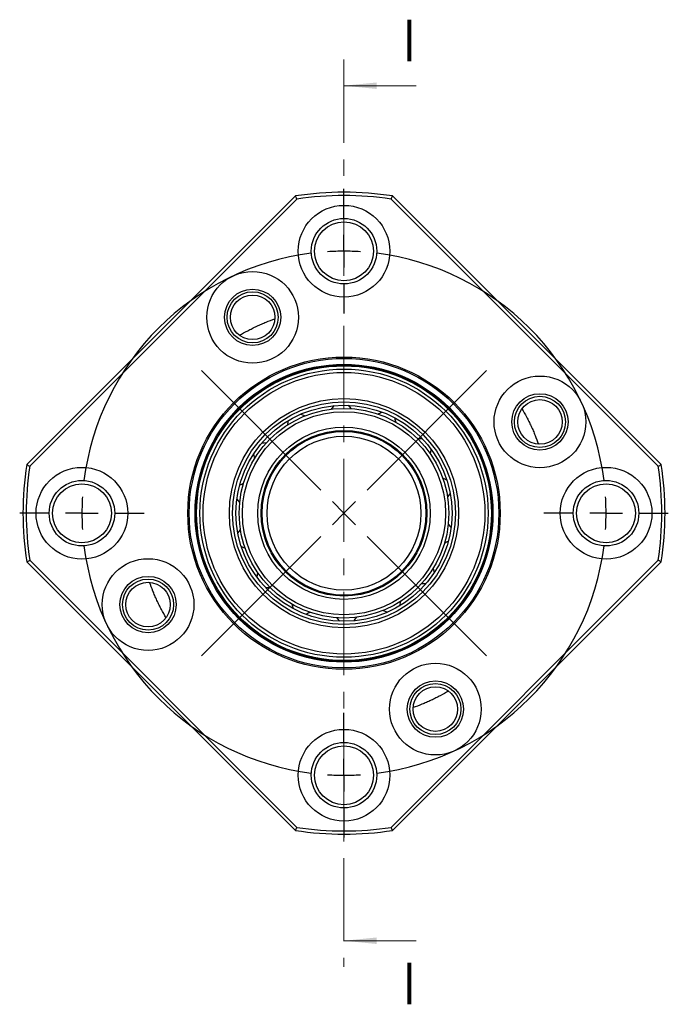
# Model space of a CAD drawing. Header units: millimetres. Extents: x 5 to 295, y 52 to 184.
# Tile 5 of 7: x 172 to 222, y 64 to 139. Entities that reach past the tile are written whole.
import ezdxf

# ---------------------------------------------------------------- set-up
doc = ezdxf.new("R2010")
doc.units = ezdxf.units.MM
doc.linetypes.add('CENTER', pattern=[10.16, 6.35, -1.27, 1.27, -1.27])
doc.layers.add('FORMAT', color=7, linetype='Continuous')
doc.styles.add('SLDTEXTSTYLE0', font='TXT', dxfattribs={"width": 0.75})

# ---------------------------------------------------------------- blocks, each defined once
blk = doc.blocks.new('SW_CENTERMARKSYMBOL_1')
at = {"layer": 'FORMAT', "color": 0}
for p, q in [((0, 2.5), (0, 4.75)), ((0, 0), (0, 1.25)), ((0, 0), (0, -1.25)), ((0, -2.5), (0, -4.75)), ((-1.768, -18.232), (-10.884, -9.116)), ((1.768, -18.232), (10.884, -9.116)), ((0, -20), (-0.884, -19.116)), ((0, -20), (0.884, -19.116)), ((-22.5, -20), (-24.75, -20)), ((-20, -20), (-21.25, -20)), ((-20, -20), (-18.75, -20)), ((-17.5, -20), (-15.25, -20)), ((0, -20), (-0.884, -20.884)), ((0, -20), (0.884, -20.884)), ((17.5, -20), (15.25, -20)), ((20, -20), (18.75, -20)), ((20, -20), (21.25, -20)), ((22.5, -20), (24.75, -20)), ((-1.768, -21.768), (-10.884, -30.884)), ((1.768, -21.768), (10.884, -30.884)), ((0, -37.5), (0, -35.25)), ((0, -40), (0, -38.75)), ((0, -40), (0, -41.25)), ((0, -42.5), (0, -44.75))]:
    blk.add_line(p, q, dxfattribs=at)
for start, end in [(90, 93.58099), (86.41901, 90), (97.16197, 172.83803), (7.16197, 82.83803), (176.41901, 180), (0, 3.58099), (180, 183.58099), (356.41901, 0), (187.16197, 262.83803), (277.16197, 352.83803), (266.41901, 270), (270, 273.58099)]:
    blk.add_arc((0, -20), 20, start, end, dxfattribs=at)

msp = doc.modelspace()

# ---------------------------------------------------------------- linework, layer by layer
at = {"color": 7, "linetype": 'CENTER', "lineweight": 18}
msp.add_line((197.200066, 136.185814), (197.200066, 66.917634), dxfattribs=at)
at = {"color": 7, "linetype": 'Continuous', "lineweight": 18}
for p, q in [((202.700066, 134.185814), (197.200066, 134.185814)), ((202.700066, 68.917634), (197.200066, 68.917634))]:
    msp.add_line(p, q, dxfattribs=at)
at = {"color": 7, "linetype": 'Continuous', "lineweight": 25}
for p, q in [((172.983183, 105.265559), (193.486231, 125.768608)), ((193.604925, 125.533748), (173.218043, 105.146865)), ((221.18209, 105.146865), (200.795208, 125.533748)), ((200.913902, 125.768608), (221.41695, 105.265559)), ((193.486231, 77.33484), (172.983183, 97.837888)), ((173.218043, 97.956583), (193.604925, 77.5697)), ((200.795208, 77.5697), (221.18209, 97.956583)), ((221.41695, 97.837888), (200.913902, 77.33484)), ((196.706528, 93.518621), (196.652686, 93.570472)), ((196.889752, 93.307562), (196.706528, 93.518621))]:
    msp.add_line(p, q, dxfattribs=at)
at = {"color": 7, "linetype": 'Continuous', "lineweight": 25, "flags": 128}
for points in [[(197.510381, 109.795886), (197.590311, 109.696355), (197.747446, 109.532975)], [(193.902642, 109.114097), (194.037782, 109.05049), (194.230303, 108.980082)], [(192.887339, 108.289704), (192.908088, 108.355665), (192.969034, 108.634157)], [(201.056658, 108.844817), (201.080018, 108.741484), (201.156174, 108.505084)], [(190.947999, 106.934489), (191.119046, 106.936943), (191.301358, 106.955912)], [(190.390933, 105.751213), (190.377399, 105.841063), (190.315085, 106.097)], [(203.83909, 106.449261), (203.819729, 106.367291), (203.781346, 106.099994)], [(189.231654, 103.688757), (189.403636, 103.77582), (189.540725, 103.861375)], [(204.728784, 104.25698), (204.9833, 104.126272), (205.046422, 104.100686)], [(205.306581, 103.083688), (205.266976, 103.035329), (205.103015, 102.794063)], [(189.24316, 102.38096), (189.179242, 102.473634), (189.024791, 102.659595)], [(205.156973, 100.722487), (205.315344, 100.510705), (205.375342, 100.443853)], [(189.093551, 100.01976), (189.222979, 100.190757), (189.297118, 100.309384)], [(189.671349, 98.846467), (189.554329, 98.912346), (189.353711, 99.002762)], [(190.561043, 96.654187), (190.606481, 96.885916), (190.618787, 97.003454)], [(204.009199, 97.352235), (204.054529, 97.113734), (204.085047, 97.006448)], [(191.590693, 95.847784), (191.434963, 95.8569), (191.236697, 95.850783)], [(201.512793, 94.813743), (201.454579, 94.600459), (201.431098, 94.46929)], [(193.343475, 94.258631), (193.277033, 94.507745), (193.243959, 94.598364)], [(194.621042, 93.978836), (194.457082, 93.910325), (194.300802, 93.827945)], [(200.49749, 93.98935), (200.220295, 94.107072), (200.169829, 94.123365)], [(198.162199, 93.609791), (198.030612, 93.459979), (197.939142, 93.334895)]]:
    msp.add_lwpolyline(points, dxfattribs=at)
at = {"color": 7, "linetype": 'Continuous', "lineweight": 25}
for centre, radius in [((197.200066, 121.551724), 3.5), ((197.200066, 121.551724), 2.5), ((197.200066, 121.551724), 2.25), ((190.226865, 116.505802), 3.5), ((190.226865, 116.505802), 2.15), ((190.226865, 116.505802), 1.95), ((190.226865, 116.505802), 1.7), ((197.200066, 101.551724), 11.92), ((197.200066, 101.551724), 11.813934), ((197.200066, 101.551724), 11.368934), ((197.200066, 101.551724), 11.325), ((197.200066, 101.551724), 11.25), ((197.200066, 101.551724), 11), ((197.200066, 101.551724), 10.75), ((212.154145, 108.524925), 3.5), ((212.154145, 108.524925), 2.15), ((197.200066, 101.551724), 8.75), ((197.200066, 101.551724), 8.5), ((197.200066, 101.551724), 8.25), ((212.154145, 108.524925), 1.95), ((212.154145, 108.524925), 1.7), ((197.200066, 101.551724), 8), ((197.200066, 101.551724), 7.75), ((197.200066, 101.551724), 6.575), ((197.200066, 101.551724), 6.325), ((197.200066, 101.551724), 6.25), ((197.200066, 101.551724), 5.875), ((177.200066, 101.551724), 3.5), ((217.200066, 101.551724), 3.5), ((177.200066, 101.551724), 2.5), ((177.200066, 101.551724), 2.25), ((217.200066, 101.551724), 2.5), ((217.200066, 101.551724), 2.25), ((182.245988, 94.578523), 3.5), ((182.245988, 94.578523), 2.15), ((182.245988, 94.578523), 1.95), ((182.245988, 94.578523), 1.7), ((204.173268, 86.597645), 3.5), ((204.173268, 86.597645), 2.15), ((204.173268, 86.597645), 1.95), ((204.173268, 86.597645), 1.7), ((197.200066, 81.551724), 3.5), ((197.200066, 81.551724), 2.5), ((197.200066, 81.551724), 2.25)]:
    msp.add_circle(centre, radius, dxfattribs=at)
for centre, radius, start, end in [((197.200066, 101.551724), 24.5, 81.2812041, 98.7187959), ((197.200066, 101.551724), 24.25, 81.47428804, 98.52571196), ((194.814694, 110.876456), 1.984375, 315.82570092, 326.06075042), ((199.096769, 110.987991), 1.984375, 290.11141521, 300.3464647), ((203.00318, 109.230558), 1.984375, 264.3971295, 274.63217899), ((197.200066, 101.551724), 24.5, 171.2812041, 188.7187959), ((197.200066, 101.551724), 24.5, 351.2812041, 8.7187959), ((197.200066, 101.551724), 24.25, 171.47428804, 188.52571196), ((197.200066, 101.551724), 24.25, 351.47428804, 8.52571196), ((205.977691, 97.602808), 1.984375, 114.06620839, 124.30125788), ((203.395062, 94.185405), 1.984375, 88.35192267, 98.58697217), ((197.200066, 101.551724), 24.25, 261.47428804, 278.52571196), ((197.200066, 101.551724), 24.5, 261.2812041, 278.7187959)]:
    msp.add_arc(centre, radius, start, end, dxfattribs=at)
for points in [[(193.604926, 125.533748), (193.565422, 125.612078), (193.525857, 125.690364), (193.486232, 125.768607)], [(200.795207, 125.533748), (200.834711, 125.612078), (200.874276, 125.690364), (200.913901, 125.768607)], [(172.983183, 105.265559), (173.061426, 105.225933), (173.139712, 105.186368), (173.218043, 105.146865)], [(221.18209, 105.146865), (221.26042, 105.186368), (221.338707, 105.225933), (221.41695, 105.265559)], [(172.983183, 97.837889), (173.061426, 97.877514), (173.139712, 97.917079), (173.218043, 97.956583)], [(221.41695, 97.837889), (221.338707, 97.877514), (221.26042, 97.917079), (221.18209, 97.956583)], [(193.486232, 77.334841), (193.525857, 77.413084), (193.565422, 77.49137), (193.604926, 77.5697)], [(200.913901, 77.334841), (200.874276, 77.413084), (200.834711, 77.49137), (200.795207, 77.5697)]]:
    msp.add_open_spline(points, degree=3, dxfattribs=at)
for points in [[(189.224263, 115.132926), (189.428005, 115.252578), (189.635519, 115.368413), (189.962634, 115.540908), (190.074244, 115.598139), (190.305228, 115.71295), (190.427306, 115.771784), (190.609222, 115.856539), (190.669812, 115.884298), (190.790945, 115.938874), (190.85153, 115.965701), (191.028579, 116.042818), (191.142608, 116.090793), (191.480956, 116.228699), (191.701943, 116.31276), (191.923009, 116.391372)], [(210.781269, 109.527527), (210.90092, 109.323785), (211.016756, 109.116271), (211.189251, 108.789156), (211.246482, 108.677546), (211.361293, 108.446562), (211.420127, 108.324484), (211.504882, 108.142569), (211.532641, 108.081978), (211.587216, 107.960845), (211.614043, 107.90026), (211.691161, 107.723211), (211.739136, 107.609182), (211.877042, 107.270834), (211.961103, 107.049847), (212.039715, 106.828781)], [(183.618864, 93.57592), (183.499212, 93.779663), (183.383377, 93.987177), (183.210882, 94.314292), (183.153651, 94.425901), (183.03884, 94.656886), (182.980006, 94.778963), (182.895251, 94.960879), (182.867492, 95.021469), (182.812917, 95.142603), (182.786089, 95.203188), (182.708972, 95.380236), (182.660997, 95.494266), (182.523091, 95.832614), (182.43903, 96.053601), (182.360418, 96.274667)], [(205.17587, 87.970521), (204.972127, 87.85087), (204.764614, 87.735034), (204.437498, 87.56254), (204.325889, 87.505308), (204.094905, 87.390497), (203.972827, 87.331664), (203.790911, 87.246909), (203.730321, 87.219149), (203.609188, 87.164574), (203.548602, 87.137747), (203.371554, 87.060629), (203.257525, 87.012655), (202.919177, 86.874748), (202.698189, 86.790687), (202.477123, 86.712075)]]:
    msp.add_open_spline(points, degree=3, knots=[0, 0, 0, 0, 0.25, 0.25, 0.375, 0.375, 0.5, 0.5, 0.5625, 0.5625, 0.625, 0.625, 0.75, 0.75, 1, 1, 1, 1], dxfattribs=at)
at = {"color": 7, "linetype": 'Continuous', "lineweight": 18}
for points in [[(197.200066, 134.185814), (199.700066, 133.935814), (199.700066, 134.435814)], [(197.200066, 68.917634), (199.700066, 68.667634), (199.700066, 69.167634)]]:
    msp.add_solid(points, dxfattribs=at)

# ---------------------------------------------------------------- block references
at = {"layer": 'FORMAT', "color": 7}
msp.add_blockref('SW_CENTERMARKSYMBOL_1', (197.200066, 121.551724), dxfattribs=at)

# ---------------------------------------------------------------- texts
at = {"color": 7, "linetype": 'Continuous', "char_height": 3.175, "attachment_point": 1, "style": 'SLDTEXTSTYLE0'}
for insert in [(201.74411, 139.225814), (201.74411, 67.239314)]:
    msp.add_mtext('I', dxfattribs=dict(at, insert=insert))

doc.saveas('drawing.dxf')
